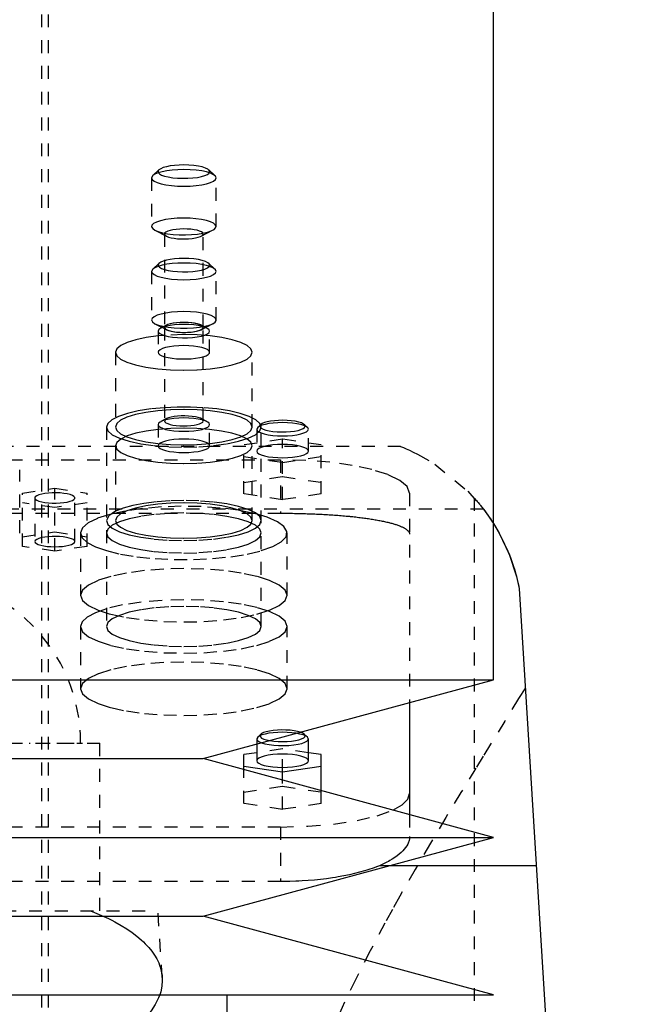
# Model space of a CAD drawing. Extents: x -90 to 90, y -319 to 827.
# Tile 10 of 11: x 8 to 57, y 268 to 344. Entities that reach past the tile are written whole.
import ezdxf

# ---------------------------------------------------------------- set-up
doc = ezdxf.new("R2010")
doc.units = 0
doc.linetypes.add('CENTER', pattern=[1.5, 0.45, -0.5, 0.05, -0.5])
doc.linetypes.add('DASHED', pattern=[2, 1, -1])
for name, color, linetype in [('AM_0', 7, 'CONTINUOUS'), ('AM_3', 7, 'DASHED'), ('AM_7', 7, 'CENTER')]:
    doc.layers.add(name, color=color, linetype=linetype)

msp = doc.modelspace()

# ---------------------------------------------------------------- linework, layer by layer
at = {"layer": 'AM_0', "color": 7, "linetype": 'CONTINUOUS'}
for p, q in [((45, 292.9), (45, 360.5)), ((47, 300), (57, 137.05)), ((-45, 292.9), (45, 292.9)), ((22.5, 286.8), (45, 292.9)), ((38.5, 291.138), (38.5, 282.462)), ((30.577, 288.468), (30.336, 288.692)), ((26.65, 287.925), (26.65, 286.639)), ((30.65, 286.639), (30.65, 288.329)), ((26.65, 287.26), (25.65, 287.11)), ((25.65, 285.946), (25.65, 287.11)), ((31.65, 287.11), (30.65, 287.26)), ((31.65, 284.319), (31.65, 287.11)), ((-22.5, 286.8), (22.5, 286.8)), ((45, 280.7), (22.5, 286.8)), ((25.65, 286.214), (28.65, 285.766)), ((28.65, 285.766), (31.65, 286.214)), ((28.65, 285.133), (28.65, 285.766)), ((-45, 280.7), (45, 280.7)), ((22.5, 274.6), (45, 280.7)), ((48.319, 278.5), (36.885, 278.5)), ((-22.5, 274.6), (22.5, 274.6)), ((45, 268.5), (22.5, 274.6)), ((-45, 268.5), (45, 268.5)), ((24.35, 266), (24.35, 268.5))]:
    msp.add_line(p, q, dxfattribs=at)
for points in [[(27.656, 288.198), (27.965, 288.154), (28.301, 288.127), (28.652, 288.118), (29.002, 288.127), (29.339, 288.155), (29.647, 288.199), (29.915, 288.258), (30.132, 288.33), (30.288, 288.412), (30.378, 288.5), (30.398, 288.591), (30.347, 288.681), (30.228, 288.767), (30.044, 288.845)], [(27.025, 288.028), (27.288, 287.95), (27.605, 287.888), (27.963, 287.843), (28.349, 287.818), (28.746, 287.812), (29.14, 287.828), (29.514, 287.863), (29.854, 287.916), (30.147, 287.986), (30.38, 288.07), (30.544, 288.163), (30.634, 288.264), (30.645, 288.367), (30.577, 288.468)], [(26.65, 286.639), (26.688, 286.538), (26.802, 286.441), (26.987, 286.351), (27.236, 286.273), (27.539, 286.209), (27.885, 286.161), (28.26, 286.131), (28.65, 286.121), (29.04, 286.131), (29.415, 286.161), (29.761, 286.209), (30.064, 286.273), (30.313, 286.351), (30.498, 286.441), (30.612, 286.538), (30.65, 286.639)], [(37.209, 282.816), (37.919, 283.219), (38.354, 283.647), (38.5, 284.088)]]:
    msp.add_lwpolyline(points, dxfattribs=at)
for points in [[(44.998, 305.022, 0), (45.439, 304.272, 0), (46.203, 302.663, 0), (46.785, 300.919, 0), (47, 300, 0)], [(44.999, 305.021, 0), (45.067, 304.913, 0), (45.201, 304.689, 0), (45.336, 304.456, 0), (45.404, 304.336, 0), (45.471, 304.214, 0), (45.604, 303.964, 0), (45.735, 303.705, 0), (45.864, 303.439, 0), (45.989, 303.165, 0), (46.111, 302.885, 0), (46.17, 302.743, 0), (46.229, 302.599, 0), (46.341, 302.307, 0), (46.449, 302.01, 0), (46.551, 301.709, 0), (46.647, 301.403, 0), (46.737, 301.095, 0), (46.78, 300.94, 0), (46.821, 300.784, 0), (46.898, 300.471, 0), (46.968, 300.157, 0), (47, 300, 0)]]:
    msp.add_polyline3d(points, dxfattribs=at)
at = {"layer": 'AM_3', "color": 6, "linetype": 'DASHED'}
for p, q in [((10, -10.5), (10, 463.5)), ((10.5, 257.5), (10.5, 360.5)), ((19.073, 332.445), (18.591, 331.996)), ((23.409, 331.996), (22.927, 332.445)), ((18.591, 331.996), (18.5, 331.823)), ((18.5, 331.823), (18.5, 328.056)), ((23.5, 328.056), (23.5, 331.823)), ((18.763, 327.767), (19.658, 327.303)), ((19.5, 327.476), (19.5, 320.232)), ((22.342, 327.303), (23.237, 327.767)), ((22.5, 320.232), (22.5, 327.476)), ((19.073, 325.198), (18.591, 324.749)), ((23.409, 324.749), (22.927, 325.198)), ((18.591, 324.749), (18.5, 324.576)), ((18.5, 324.576), (18.5, 320.809)), ((23.5, 320.809), (23.5, 324.576)), ((18.763, 320.52), (19.658, 320.056)), ((19, 319.942), (19, 318.3)), ((19.658, 320.405), (19.211, 320.173)), ((19.5, 320.229), (19.5, 312.985)), ((22.342, 320.056), (23.237, 320.52)), ((22.789, 320.173), (22.342, 320.405)), ((22.5, 312.985), (22.5, 320.229)), ((23, 318.3), (23, 319.942)), ((19.5, 319.616), (19, 319.57)), ((21, 319.672), (19.5, 319.616)), ((15.7, 318.3), (15.7, 312.505)), ((26.3, 312.505), (26.3, 318.3)), ((19.658, 313.158), (19.211, 312.926)), ((22.789, 312.926), (22.342, 313.158)), ((15, 312.505), (15, 297.047)), ((19, 312.695), (19, 311.053)), ((23, 311.053), (23, 312.695)), ((26.723, 312.474), (26.65, 312.335)), ((26.65, 312.335), (26.65, 310.645)), ((26.964, 312.698), (26.723, 312.474)), ((26.964, 312.698), (26.956, 312.69)), ((27, 297.047), (27, 312.505)), ((30.577, 312.474), (30.336, 312.698)), ((30.65, 310.645), (30.65, 312.335)), ((28.65, 311.564), (25.65, 311.116)), ((28.65, 306.874), (28.65, 311.564)), ((31.65, 311.116), (28.65, 311.564)), ((37.803, 311), (-37.803, 311)), ((15.7, 311.053), (15.7, 305.258)), ((25.65, 307.322), (25.65, 311.116)), ((26.3, 305.258), (26.3, 311.053)), ((31.65, 307.322), (31.65, 311.116)), ((-28.5, 309.97), (28.5, 309.97)), ((25.65, 310.219), (28.65, 309.771)), ((28.5, 309.97), (28.5, 305.825)), ((28.65, 309.771), (31.65, 310.219)), ((8.28, 304.276), (8.28, 309.202)), ((25.65, 308.218), (28.65, 308.667)), ((28.65, 308.667), (31.65, 308.218)), ((8.5, 307.383), (11, 307.757)), ((11, 307.757), (13.5, 307.383)), ((11, 302.882), (11, 307.757)), ((8.5, 303.255), (8.5, 307.383)), ((9.45, 307.01), (9.45, 303.629)), ((12.55, 303.629), (12.55, 307.01)), ((13.5, 303.255), (13.5, 307.383)), ((28.65, 306.874), (25.65, 307.322)), ((31.65, 307.322), (28.65, 306.874)), ((38.5, 307.382), (38.5, 291.138)), ((43.5, 307.019), (43.5, 137.05)), ((44.217, 306.15), (-44.217, 306.15)), ((11, 306.263), (8.5, 306.636)), ((13.5, 306.636), (11, 306.263)), ((-28.5, 305.825), (28.5, 305.825)), ((8.5, 304.003), (11, 304.376)), ((11, 304.376), (13.5, 304.003)), ((13, 304.294), (13, 299.465)), ((29, 299.465), (29, 304.294)), ((11, 302.882), (8.5, 303.255)), ((13.5, 303.255), (11, 302.882)), ((13, 297.047), (13, 292.218)), ((29, 292.218), (29, 297.047)), ((26.964, 288.692), (26.723, 288.468)), ((-14.5, 288), (14.5, 288)), ((14.5, 275), (14.5, 288)), ((26.723, 288.468), (26.65, 288.329)), ((26.65, 288.329), (26.65, 287.925)), ((28.65, 287.559), (26.65, 287.26)), ((28.65, 285.766), (28.65, 287.559)), ((30.65, 287.26), (28.65, 287.559)), ((25.65, 283.316), (25.65, 285.946)), ((28.65, 282.868), (28.65, 285.133)), ((25.65, 284.213), (28.65, 284.661)), ((28.65, 284.661), (31.65, 284.213)), ((31.65, 283.316), (31.65, 284.319)), ((28.65, 282.868), (25.65, 283.316)), ((31.65, 283.316), (28.65, 282.868)), ((38.5, 282.462), (38.5, 280.775)), ((28.5, 281.5), (-28.5, 281.5)), ((28.5, 281.5), (28.5, 277.269)), ((36.885, 278.5), (36.159, 278.5)), ((28.5, 277.269), (-28.5, 277.269)), ((-19, 275), (19, 275)), ((19.323, 269.83), (19, 275))]:
    msp.add_line(p, q, dxfattribs=at)
for points in [[(19.073, 332.445), (19.005, 332.343), (19.016, 332.24), (19.106, 332.14), (19.27, 332.046), (19.504, 331.963), (19.796, 331.893), (20.136, 331.839), (20.51, 331.804), (20.904, 331.789), (21.302, 331.794), (21.687, 331.82), (22.046, 331.865), (22.362, 331.927), (22.625, 332.004), (22.824, 332.094), (22.95, 332.191), (22.999, 332.294), (22.969, 332.396), (22.861, 332.495), (22.679, 332.587), (22.431, 332.668), (22.126, 332.734), (21.776, 332.783), (21.396, 332.813), (21, 332.824)], [(21, 332.824), (20.631, 332.815), (20.274, 332.788), (19.943, 332.745), (19.648, 332.687), (19.399, 332.616), (19.205, 332.534), (19.073, 332.445)], [(18.5, 331.823), (18.548, 331.697), (18.69, 331.575), (18.921, 331.464), (19.232, 331.366), (19.611, 331.285), (20.043, 331.225), (20.512, 331.188), (21, 331.176), (21.488, 331.188), (21.957, 331.225), (22.389, 331.285), (22.768, 331.366), (23.079, 331.464), (23.31, 331.575), (23.452, 331.697), (23.5, 331.823), (23.452, 331.949), (23.31, 332.071), (23.079, 332.183), (22.768, 332.281), (22.389, 332.361), (21.957, 332.421), (21.488, 332.458), (21, 332.47)], [(21, 332.47), (20.539, 332.459), (20.093, 332.426), (19.679, 332.372), (19.31, 332.3), (18.999, 332.211), (18.756, 332.109), (18.591, 331.996)], [(21, 328.703), (20.495, 328.69), (20.011, 328.65), (19.568, 328.586), (19.183, 328.5), (18.874, 328.396), (18.652, 328.278), (18.527, 328.151), (18.504, 328.02), (18.584, 327.89), (18.763, 327.767)], [(18.763, 327.767), (19.019, 327.661), (19.349, 327.57), (19.74, 327.497), (20.178, 327.445), (20.646, 327.415), (21.128, 327.41), (21.605, 327.428), (22.059, 327.47), (22.474, 327.533), (22.834, 327.616), (23.126, 327.716), (23.339, 327.828), (23.465, 327.948), (23.499, 328.072), (23.44, 328.196), (23.291, 328.315), (23.056, 328.424), (22.745, 328.519), (22.369, 328.597), (21.942, 328.655), (21.48, 328.691), (21, 328.703)], [(19.658, 327.303), (19.812, 327.239), (20.011, 327.184), (20.247, 327.141), (20.511, 327.109), (20.794, 327.092), (21.084, 327.089), (21.371, 327.1), (21.645, 327.126), (21.894, 327.165), (22.109, 327.215), (22.283, 327.275), (22.409, 327.343), (22.482, 327.416), (22.499, 327.491), (22.46, 327.565), (22.366, 327.637), (22.221, 327.702), (22.03, 327.759), (21.801, 327.805), (21.541, 327.838), (21.262, 327.859), (20.972, 327.865), (20.683, 327.856), (20.407, 327.833), (20.152, 327.797), (19.929, 327.748), (19.747, 327.69), (19.612, 327.623), (19.528, 327.551), (19.5, 327.476)], [(19.5, 327.476), (19.54, 327.387), (19.658, 327.303)], [(21, 325.223), (20.539, 325.212), (20.093, 325.179), (19.679, 325.125), (19.31, 325.053), (18.999, 324.964), (18.756, 324.862), (18.591, 324.749)], [(19.073, 325.198), (19.005, 325.096), (19.016, 324.993), (19.106, 324.893), (19.27, 324.799), (19.504, 324.716), (19.796, 324.646), (20.136, 324.592), (20.51, 324.557), (20.904, 324.542), (21.302, 324.547), (21.687, 324.573), (22.046, 324.618), (22.362, 324.68), (22.625, 324.757), (22.824, 324.847), (22.95, 324.944), (22.999, 325.047), (22.969, 325.149), (22.861, 325.249), (22.679, 325.34), (22.431, 325.421), (22.126, 325.487), (21.776, 325.536), (21.396, 325.566), (21, 325.577)], [(21, 325.577), (20.631, 325.568), (20.274, 325.541), (19.943, 325.498), (19.648, 325.44), (19.399, 325.369), (19.205, 325.287), (19.073, 325.198)], [(23.5, 324.576), (23.452, 324.702), (23.31, 324.824), (23.079, 324.936), (22.768, 325.034), (22.389, 325.114), (21.957, 325.174), (21.488, 325.211), (21, 325.223)], [(18.5, 324.576), (18.548, 324.45), (18.69, 324.329), (18.921, 324.217), (19.232, 324.119), (19.611, 324.038), (20.043, 323.978), (20.512, 323.942), (21, 323.929), (21.488, 323.942), (21.957, 323.978), (22.389, 324.038), (22.768, 324.119), (23.079, 324.217), (23.31, 324.329), (23.452, 324.45), (23.5, 324.576)], [(21, 321.456), (20.512, 321.444), (20.043, 321.407), (19.611, 321.347), (19.232, 321.267), (18.921, 321.168), (18.69, 321.057), (18.548, 320.935), (18.5, 320.809)], [(23.237, 320.52), (23.416, 320.643), (23.496, 320.773), (23.473, 320.904), (23.348, 321.031), (23.126, 321.149), (22.817, 321.254), (22.432, 321.339), (21.989, 321.403), (21.505, 321.443), (21, 321.456)], [(18.5, 320.809), (18.567, 320.661), (18.763, 320.52)], [(21, 320.62), (20.707, 320.613), (20.426, 320.591), (20.167, 320.555), (19.939, 320.506), (19.753, 320.448), (19.614, 320.381), (19.529, 320.308), (19.5, 320.232)], [(22.342, 320.056), (22.449, 320.129), (22.497, 320.205), (22.486, 320.283), (22.415, 320.358), (22.288, 320.428), (22.109, 320.491), (21.886, 320.543), (21.628, 320.582), (21.344, 320.607), (21.047, 320.617), (20.748, 320.612), (20.459, 320.592), (20.191, 320.556), (19.956, 320.508), (19.763, 320.449), (19.619, 320.381), (19.53, 320.307), (19.5, 320.229)], [(22.5, 320.232), (22.471, 320.308), (22.386, 320.381), (22.247, 320.448), (22.061, 320.506), (21.833, 320.555), (21.574, 320.591), (21.293, 320.613), (21, 320.62)], [(18.763, 320.52), (19.032, 320.41), (19.38, 320.316), (19.794, 320.242), (20.256, 320.191), (20.749, 320.165), (21.251, 320.165), (21.744, 320.191), (22.206, 320.242), (22.62, 320.316), (22.968, 320.41), (23.237, 320.52)], [(19.211, 320.173), (19.053, 320.061), (19, 319.942)], [(19, 319.942), (19.032, 319.849), (19.129, 319.759), (19.286, 319.675), (19.499, 319.6)], [(21, 320.46), (20.633, 320.451), (20.278, 320.425), (19.948, 320.382), (19.654, 320.325), (19.405, 320.254), (19.211, 320.173)], [(19.499, 319.6), (19.79, 319.53), (20.13, 319.476), (20.504, 319.441), (20.898, 319.425), (21.296, 319.43), (21.682, 319.456), (22.041, 319.5), (22.359, 319.562), (22.623, 319.64), (22.822, 319.729), (22.95, 319.827), (22.999, 319.929), (22.97, 320.032), (22.862, 320.131), (22.68, 320.223), (22.432, 320.303), (22.127, 320.37), (21.777, 320.419), (21.396, 320.45), (21, 320.46)], [(19.5, 320.232), (19.529, 320.156), (19.614, 320.083), (19.753, 320.016), (19.939, 319.957), (20.167, 319.909), (20.426, 319.873), (20.707, 319.851), (21, 319.844), (21.293, 319.851), (21.574, 319.873), (21.833, 319.909), (22.061, 319.957), (22.247, 320.016), (22.386, 320.083), (22.471, 320.156), (22.5, 320.232)], [(19.5, 320.229), (19.54, 320.14), (19.658, 320.056)], [(19.658, 320.056), (19.819, 319.99), (20.028, 319.934), (20.276, 319.889), (20.554, 319.859), (20.849, 319.843), (21.151, 319.843), (21.446, 319.859), (21.724, 319.889), (21.972, 319.934), (22.181, 319.99), (22.342, 320.056)], [(19, 319.57), (18.076, 319.444), (17.267, 319.274), (16.602, 319.065), (16.107, 318.827), (15.803, 318.569), (15.7, 318.3)], [(26.3, 318.3), (26.198, 318.568), (25.897, 318.825), (25.407, 319.062), (24.748, 319.27), (23.945, 319.441), (23.028, 319.567), (22.034, 319.645), (21, 319.672)], [(15.7, 318.3), (15.802, 318.032), (16.103, 317.775), (16.593, 317.538), (17.252, 317.33), (18.055, 317.16), (18.972, 317.033), (19.966, 316.955), (21, 316.928), (22.034, 316.955), (23.028, 317.033), (23.945, 317.16), (24.748, 317.33), (25.407, 317.538), (25.897, 317.775), (26.198, 318.032), (26.3, 318.3)], [(21, 318.818), (20.61, 318.808), (20.235, 318.778), (19.889, 318.73), (19.586, 318.666), (19.337, 318.588), (19.152, 318.498), (19.038, 318.401), (19, 318.3)], [(19, 318.3), (19.032, 318.207), (19.129, 318.117), (19.286, 318.033), (19.499, 317.958)], [(22.501, 317.958), (22.725, 318.038), (22.886, 318.128), (22.978, 318.223), (22.998, 318.322), (22.946, 318.42), (22.822, 318.513), (22.633, 318.599), (22.384, 318.674), (22.085, 318.735), (21.746, 318.78), (21.38, 318.808), (21, 318.818)], [(19.499, 317.958), (19.773, 317.891), (20.091, 317.839), (20.441, 317.803), (20.812, 317.785), (21.188, 317.785), (21.559, 317.803), (21.909, 317.839), (22.227, 317.891), (22.501, 317.958)], [(19.498, 314.008), (18.438, 313.909), (17.468, 313.76), (16.622, 313.567), (15.932, 313.336), (15.42, 313.076), (15.106, 312.795), (15, 312.505)], [(21, 313.876), (19.966, 313.85), (18.972, 313.772), (18.055, 313.645), (17.252, 313.474), (16.593, 313.267), (16.103, 313.029), (15.802, 312.772), (15.7, 312.505)], [(22.502, 314.008), (21.505, 314.052), (20.495, 314.052), (19.498, 314.008)], [(26.3, 312.505), (26.198, 312.772), (25.897, 313.029), (25.407, 313.267), (24.748, 313.474), (23.945, 313.645), (23.028, 313.772), (22.034, 313.85), (21, 313.876)], [(27, 312.505), (26.894, 312.795), (26.58, 313.076), (26.068, 313.336), (25.378, 313.567), (24.532, 313.76), (23.562, 313.909), (22.502, 314.008)], [(21, 313.213), (20.61, 313.203), (20.235, 313.173), (19.889, 313.126), (19.586, 313.061), (19.337, 312.983), (19.152, 312.893), (19.038, 312.796), (19, 312.695)], [(19.5, 312.985), (19.528, 312.91), (19.612, 312.838), (19.747, 312.772), (19.929, 312.713), (20.152, 312.665), (20.407, 312.628), (20.683, 312.606), (20.972, 312.597), (21.262, 312.603), (21.541, 312.623), (21.801, 312.657), (22.03, 312.703), (22.221, 312.76), (22.366, 312.825), (22.46, 312.896), (22.499, 312.97), (22.482, 313.046), (22.409, 313.118), (22.283, 313.186), (22.109, 313.246), (21.894, 313.297), (21.645, 313.336), (21.371, 313.361), (21.084, 313.373), (20.794, 313.37), (20.511, 313.352), (20.247, 313.321), (20.011, 313.277), (19.812, 313.222), (19.658, 313.158)], [(19.658, 313.158), (19.54, 313.074), (19.5, 312.985)], [(23, 312.695), (22.962, 312.796), (22.848, 312.893), (22.663, 312.983), (22.414, 313.061), (22.111, 313.126), (21.765, 313.173), (21.39, 313.203), (21, 313.213)], [(28.65, 313.029), (28.327, 313.022), (28.015, 312.998), (27.725, 312.961), (27.467, 312.91), (27.249, 312.848), (27.08, 312.776), (26.964, 312.698)], [(26.999, 312.426), (27.146, 312.345), (27.353, 312.272), (27.61, 312.212), (27.909, 312.166), (28.236, 312.136), (28.58, 312.124), (28.927, 312.129), (29.263, 312.152), (29.575, 312.192), (29.85, 312.247), (30.078, 312.315), (30.25, 312.393), (30.358, 312.478), (30.4, 312.567), (30.372, 312.657), (30.277, 312.743), (30.117, 312.823), (29.9, 312.893), (29.633, 312.951), (29.328, 312.994), (28.996, 313.02), (28.65, 313.029)], [(15, 312.505), (15.115, 312.202), (15.457, 311.91), (16.011, 311.642), (16.757, 311.406), (17.667, 311.213), (18.704, 311.07), (19.829, 310.981), (21, 310.952), (22.171, 310.981), (23.296, 311.07), (24.333, 311.213), (25.243, 311.406), (25.989, 311.642), (26.543, 311.91), (26.885, 312.202), (27, 312.505)], [(15.7, 312.505), (15.802, 312.237), (16.103, 311.98), (16.593, 311.742), (17.252, 311.535), (18.055, 311.364), (18.972, 311.237), (19.966, 311.159), (21, 311.133), (22.034, 311.159), (23.028, 311.237), (23.945, 311.364), (24.748, 311.535), (25.407, 311.742), (25.897, 311.98), (26.198, 312.237), (26.3, 312.505)], [(19, 312.323), (18.076, 312.197), (17.267, 312.027), (16.602, 311.818), (16.107, 311.58), (15.803, 311.322), (15.7, 311.053)], [(15.7, 311.053), (15.802, 310.785), (16.104, 310.528), (16.595, 310.29), (17.256, 310.082), (18.061, 309.912), (18.979, 309.785), (19.975, 309.707), (21.011, 309.681), (22.046, 309.708), (23.041, 309.787), (23.957, 309.915), (24.759, 310.086), (25.417, 310.295), (25.904, 310.533), (26.202, 310.791), (26.3, 311.059), (26.194, 311.327), (25.887, 311.584), (25.392, 311.821), (24.728, 312.028), (23.921, 312.198), (23, 312.323)], [(19, 312.695), (19.038, 312.594), (19.152, 312.497), (19.337, 312.408), (19.586, 312.329), (19.889, 312.265), (20.235, 312.217), (20.61, 312.188), (21, 312.178), (21.39, 312.188), (21.765, 312.217), (22.111, 312.265), (22.414, 312.329), (22.663, 312.408), (22.848, 312.497), (22.962, 312.594), (23, 312.695)], [(23, 312.323), (22.019, 312.399), (21, 312.425), (19.981, 312.399), (19, 312.323)], [(26.65, 312.335), (26.688, 312.234), (26.802, 312.137), (26.987, 312.047), (27.236, 311.969), (27.539, 311.904), (27.885, 311.857), (28.26, 311.827), (28.65, 311.817), (29.04, 311.827), (29.415, 311.857), (29.761, 311.904), (30.064, 311.969), (30.313, 312.047), (30.498, 312.137), (30.612, 312.234), (30.65, 312.335), (30.612, 312.436), (30.498, 312.533), (30.313, 312.622), (30.064, 312.701), (29.761, 312.765), (29.415, 312.813), (29.04, 312.843), (28.65, 312.853)], [(28.65, 312.853), (28.281, 312.844), (27.924, 312.817), (27.593, 312.774), (27.298, 312.716), (27.049, 312.645), (26.855, 312.563), (26.723, 312.474)], [(26.956, 312.69), (26.903, 312.602), (26.917, 312.513), (26.999, 312.426)], [(21, 311.571), (20.61, 311.561), (20.235, 311.531), (19.889, 311.484), (19.586, 311.419), (19.337, 311.341), (19.152, 311.251), (19.038, 311.154), (19, 311.053)], [(19, 311.053), (19.038, 310.952), (19.152, 310.855), (19.337, 310.766), (19.586, 310.687), (19.889, 310.623), (20.235, 310.575), (20.61, 310.545), (21, 310.536), (21.39, 310.545), (21.765, 310.575), (22.111, 310.623), (22.414, 310.687), (22.663, 310.766), (22.848, 310.855), (22.962, 310.952), (23, 311.053), (22.962, 311.154), (22.848, 311.251), (22.663, 311.341), (22.414, 311.419), (22.111, 311.484), (21.765, 311.531), (21.39, 311.561), (21, 311.571)], [(28.65, 311.162), (28.26, 311.152), (27.885, 311.123), (27.539, 311.075), (27.236, 311.011), (26.987, 310.932), (26.802, 310.843), (26.688, 310.746), (26.65, 310.645)], [(26.999, 310.352), (27.251, 310.275), (27.555, 310.211), (27.902, 310.164), (28.277, 310.136), (28.667, 310.127), (29.056, 310.138), (29.429, 310.168), (29.772, 310.216), (30.073, 310.281), (30.319, 310.359), (30.502, 310.449), (30.613, 310.546), (30.65, 310.647), (30.61, 310.747), (30.495, 310.844), (30.31, 310.933), (30.061, 311.011), (29.759, 311.075), (29.413, 311.123), (29.039, 311.152), (28.65, 311.162)], [(26.65, 310.645), (26.69, 310.542), (26.808, 310.443), (26.999, 310.352)], [(38.5, 307.382), (38.308, 307.887), (37.739, 308.372), (36.815, 308.82), (35.571, 309.212), (34.056, 309.534), (32.327, 309.773), (30.451, 309.92), (28.5, 309.97)], [(9.999, 307.316), (9.768, 307.253), (9.594, 307.179), (9.486, 307.096), (9.45, 307.01)], [(9.45, 307.01), (9.486, 306.923), (9.594, 306.841), (9.768, 306.766), (9.999, 306.703)], [(10.499, 307.389), (10.236, 307.359), (9.999, 307.316)], [(10.499, 306.63), (10.801, 306.612), (11.11, 306.61), (11.415, 306.623), (11.703, 306.652), (11.964, 306.696), (12.186, 306.751), (12.36, 306.817), (12.481, 306.891), (12.542, 306.97), (12.542, 307.05), (12.481, 307.128), (12.36, 307.202), (12.186, 307.268), (11.964, 307.324), (11.703, 307.367), (11.415, 307.396), (11.11, 307.41), (10.801, 307.408), (10.499, 307.389)], [(9.999, 306.703), (10.236, 306.661), (10.499, 306.63)], [(27.006, 302.926), (27.908, 303.25), (28.554, 303.613), (28.919, 304.001), (28.99, 304.4), (28.763, 304.795), (28.247, 305.171), (27.462, 305.515), (26.436, 305.813), (25.209, 306.055), (23.824, 306.231), (22.335, 306.336), (20.796, 306.364), (19.265, 306.315), (17.798, 306.192), (16.45, 305.997), (15.272, 305.739), (14.306, 305.428), (13.59, 305.074), (13.149, 304.692), (13, 304.294)], [(15, 305.258), (15.115, 304.955), (15.457, 304.663), (16.011, 304.395), (16.757, 304.16), (17.667, 303.966), (18.704, 303.823), (19.829, 303.735), (21, 303.705), (22.171, 303.735), (23.296, 303.823), (24.333, 303.966), (25.243, 304.16), (25.989, 304.395), (26.543, 304.663), (26.885, 304.955), (27, 305.258), (26.885, 305.561), (26.543, 305.852), (25.989, 306.12), (25.243, 306.356), (24.333, 306.549), (23.296, 306.692), (22.171, 306.781), (21, 306.811)], [(21, 306.811), (19.923, 306.785), (18.88, 306.71), (17.907, 306.588), (17.034, 306.423), (16.29, 306.22), (15.699, 305.985)], [(21, 306.629), (19.966, 306.603), (18.972, 306.525), (18.055, 306.398), (17.252, 306.228), (16.593, 306.02), (16.103, 305.783), (15.802, 305.525), (15.7, 305.258)], [(26.3, 305.258), (26.198, 305.525), (25.897, 305.783), (25.407, 306.02), (24.748, 306.228), (23.945, 306.398), (23.028, 306.525), (22.034, 306.603), (21, 306.629)], [(15.699, 305.985), (15.177, 305.633), (15, 305.258)], [(15.7, 305.258), (15.802, 304.99), (16.103, 304.733), (16.593, 304.495), (17.252, 304.288), (18.055, 304.117), (18.972, 303.99), (19.966, 303.912), (21, 303.886), (22.034, 303.912), (23.028, 303.99), (23.945, 304.117), (24.748, 304.288), (25.407, 304.495), (25.897, 304.733), (26.198, 304.99), (26.3, 305.258)], [(9.999, 303.935), (9.768, 303.872), (9.594, 303.798), (9.486, 303.716), (9.45, 303.629)], [(10.499, 304.009), (10.236, 303.978), (9.999, 303.935)], [(12.55, 303.629), (12.522, 303.705), (12.439, 303.778), (12.305, 303.845), (12.124, 303.905), (11.902, 303.955), (11.648, 303.994), (11.37, 304.019), (11.079, 304.03), (10.785, 304.026), (10.499, 304.009)], [(13, 304.294), (13.13, 303.923), (13.515, 303.563), (14.143, 303.227), (14.994, 302.926)], [(9.45, 303.629), (9.48, 303.551), (9.568, 303.476), (9.711, 303.406), (9.904, 303.345), (10.139, 303.295), (10.407, 303.258), (10.698, 303.236), (11, 303.228), (11.302, 303.236), (11.593, 303.258), (11.861, 303.295), (12.096, 303.345), (12.289, 303.406), (12.432, 303.476), (12.52, 303.551), (12.55, 303.629)], [(14.994, 302.926), (16.092, 302.659), (17.365, 302.45), (18.766, 302.306), (20.246, 302.233), (21.754, 302.233), (23.234, 302.306), (24.635, 302.45), (25.908, 302.659), (27.006, 302.926)], [(13, 297.047), (13.154, 296.643), (13.609, 296.255), (14.348, 295.897), (15.343, 295.583), (16.555, 295.326), (17.939, 295.134), (19.439, 295.016), (21, 294.977), (22.561, 295.016), (24.061, 295.134), (25.445, 295.326), (26.657, 295.583), (27.652, 295.897), (28.391, 296.255), (28.846, 296.643), (29, 297.047), (28.846, 297.451), (28.391, 297.84), (27.652, 298.198), (26.657, 298.511), (25.445, 298.769), (24.061, 298.96), (22.561, 299.078), (21, 299.118)], [(21, 299.118), (19.314, 299.071), (17.705, 298.934), (16.243, 298.712), (14.994, 298.415)], [(21, 298.6), (19.829, 298.57), (18.704, 298.482), (17.667, 298.338), (16.757, 298.145), (16.011, 297.91), (15.457, 297.642), (15.115, 297.35), (15, 297.047)], [(27, 297.047), (26.885, 297.35), (26.543, 297.642), (25.989, 297.91), (25.243, 298.145), (24.333, 298.338), (23.296, 298.482), (22.171, 298.57), (21, 298.6)], [(14.994, 298.415), (14.143, 298.114), (13.515, 297.778), (13.13, 297.419), (13, 297.047)], [(15, 297.047), (15.115, 296.744), (15.457, 296.453), (16.011, 296.184), (16.757, 295.949), (17.667, 295.756), (18.704, 295.613), (19.829, 295.524), (21, 295.494), (22.171, 295.524), (23.296, 295.613), (24.333, 295.756), (25.243, 295.949), (25.989, 296.184), (26.543, 296.453), (26.885, 296.744), (27, 297.047)], [(28.65, 288.847), (28.281, 288.838), (27.924, 288.812), (27.593, 288.769), (27.298, 288.711), (27.049, 288.64), (26.855, 288.558), (26.723, 288.468)], [(30.044, 288.845), (29.816, 288.909), (29.546, 288.96), (29.242, 288.997), (28.917, 289.019), (28.582, 289.023), (28.249, 289.012), (27.931, 288.984), (27.639, 288.941), (27.385, 288.884), (27.177, 288.816), (27.024, 288.738), (26.93, 288.655), (26.9, 288.568), (26.934, 288.482), (27.031, 288.399), (27.188, 288.322), (27.399, 288.254), (27.656, 288.198)], [(30.577, 288.468), (30.445, 288.558), (30.251, 288.64), (30.002, 288.711), (29.707, 288.769), (29.376, 288.812), (29.019, 288.838), (28.65, 288.847)], [(26.65, 288.329), (26.693, 288.223), (26.82, 288.121), (27.025, 288.028)], [(28.65, 287.157), (28.26, 287.147), (27.885, 287.117), (27.539, 287.069), (27.236, 287.005), (26.987, 286.927), (26.802, 286.837), (26.688, 286.74), (26.65, 286.639)], [(30.65, 286.639), (30.612, 286.74), (30.498, 286.837), (30.313, 286.927), (30.064, 287.005), (29.761, 287.069), (29.415, 287.117), (29.04, 287.147), (28.65, 287.157)], [(28.5, 281.5), (30.598, 281.558), (32.603, 281.728), (34.426, 282.003), (35.984, 282.372), (37.209, 282.816)]]:
    msp.add_lwpolyline(points, dxfattribs=at)
for points in [[(27, 304.294), (26.885, 304.597), (26.543, 304.888), (25.989, 305.157), (25.243, 305.392), (24.333, 305.585), (23.296, 305.729), (22.171, 305.817), (21, 305.847), (19.829, 305.817), (18.704, 305.729), (17.667, 305.585), (16.757, 305.392), (16.011, 305.157), (15.457, 304.888), (15.115, 304.597), (15, 304.294), (15.115, 303.991), (15.457, 303.7), (16.011, 303.431), (16.757, 303.196), (17.667, 303.003), (18.704, 302.859), (19.829, 302.771), (21, 302.741), (22.171, 302.771), (23.296, 302.859), (24.333, 303.003), (25.243, 303.196), (25.989, 303.431), (26.543, 303.7), (26.885, 303.991)], [(13, 299.465), (13.154, 299.061), (13.609, 298.673), (14.348, 298.315), (15.343, 298.001), (16.555, 297.743), (17.939, 297.552), (19.439, 297.434), (21, 297.394), (22.561, 297.434), (24.061, 297.552), (25.445, 297.743), (26.657, 298.001), (27.652, 298.315), (28.391, 298.673), (28.846, 299.061), (29, 299.465), (28.846, 299.869), (28.391, 300.257), (27.652, 300.615), (26.657, 300.929), (25.445, 301.186), (24.061, 301.378), (22.561, 301.496), (21, 301.535), (19.439, 301.496), (17.939, 301.378), (16.555, 301.186), (15.343, 300.929), (14.348, 300.615), (13.609, 300.257), (13.154, 299.869)], [(13, 292.218), (13.154, 291.814), (13.609, 291.426), (14.348, 291.068), (15.343, 290.754), (16.555, 290.496), (17.939, 290.305), (19.439, 290.187), (21, 290.147), (22.561, 290.187), (24.061, 290.305), (25.445, 290.496), (26.657, 290.754), (27.652, 291.068), (28.391, 291.426), (28.846, 291.814), (29, 292.218), (28.846, 292.622), (28.391, 293.01), (27.652, 293.368), (26.657, 293.682), (25.445, 293.94), (24.061, 294.131), (22.561, 294.249), (21, 294.288), (19.439, 294.249), (17.939, 294.131), (16.555, 293.94), (15.343, 293.682), (14.348, 293.368), (13.609, 293.01), (13.154, 292.622)]]:
    msp.add_lwpolyline(points, close=True, dxfattribs=at)
for points in [[(37.803, 311, 0), (37.862, 310.977, 0), (38.021, 310.912, 0), (38.232, 310.823, 0), (38.355, 310.769, 0), (38.489, 310.709, 0), (38.786, 310.57, 0), (39.118, 310.406, 0), (40.464, 309.628, 0), (43.009, 307.545, 0), (44.217, 306.15, 0)], [(43.5, 307.019, 0), (43.501, 307.017, 0), (43.512, 307.005, 0), (43.535, 306.979, 0), (43.551, 306.962, 0), (43.57, 306.94, 0), (43.616, 306.887, 0), (43.673, 306.821, 0), (43.742, 306.74, 0), (43.821, 306.646, 0), (43.909, 306.539, 0), (43.956, 306.481, 0), (44.005, 306.421, 0), (44.108, 306.291, 0), (44.216, 306.151, 0), (44.327, 306.003, 0), (44.442, 305.847, 0), (44.561, 305.68, 0), (44.622, 305.593, 0), (44.683, 305.504, 0), (44.808, 305.318, 0), (44.935, 305.122, 0), (44.999, 305.021, 0)], [(44.217, 306.15, 0), (44.353, 305.969, 0), (44.618, 305.599, 0), (44.874, 305.217, 0), (44.998, 305.022, 0)], [(28.5, 305.825, 0), (28.57, 305.825, 0), (28.711, 305.825, 0), (28.852, 305.824, 0), (28.922, 305.824, 0), (28.993, 305.823, 0), (29.136, 305.822, 0), (29.278, 305.82, 0), (29.421, 305.819, 0), (29.564, 305.816, 0), (29.708, 305.814, 0), (29.78, 305.812, 0), (29.852, 305.811, 0), (29.995, 305.808, 0), (30.139, 305.804, 0), (30.283, 305.8, 0), (30.427, 305.796, 0), (30.571, 305.792, 0), (30.642, 305.789, 0), (30.714, 305.787, 0), (30.857, 305.782, 0), (31, 305.776, 0), (31.072, 305.773, 0), (31.143, 305.77, 0), (31.285, 305.764, 0), (31.427, 305.758, 0), (31.498, 305.754, 0), (31.568, 305.751, 0), (31.709, 305.744, 0), (31.849, 305.736, 0), (31.989, 305.728, 0), (32.127, 305.72, 0), (32.265, 305.712, 0), (32.334, 305.707, 0), (32.402, 305.703, 0), (32.538, 305.694, 0), (32.673, 305.684, 0), (32.808, 305.675, 0), (32.941, 305.665, 0), (33.073, 305.654, 0), (33.139, 305.649, 0), (33.204, 305.643, 0), (33.334, 305.632, 0), (33.463, 305.621, 0), (33.591, 305.61, 0), (33.717, 305.598, 0), (33.842, 305.586, 0), (33.903, 305.579, 0), (33.965, 305.573, 0), (34.087, 305.561, 0), (34.208, 305.548, 0), (34.327, 305.534, 0), (34.444, 305.521, 0), (34.56, 305.507, 0), (34.618, 305.5, 0), (34.675, 305.493, 0), (34.788, 305.479, 0), (34.899, 305.465, 0), (35.008, 305.45, 0), (35.116, 305.435, 0), (35.221, 305.42, 0), (35.274, 305.413, 0), (35.325, 305.405, 0), (35.428, 305.39, 0), (35.528, 305.374, 0), (35.578, 305.367, 0), (35.627, 305.359, 0), (35.724, 305.343, 0), (35.821, 305.326, 0), (35.869, 305.318, 0), (35.917, 305.31, 0), (36.011, 305.293, 0), (36.105, 305.275, 0), (36.197, 305.258, 0), (36.288, 305.24, 0), (36.377, 305.222, 0), (36.421, 305.213, 0), (36.465, 305.203, 0), (36.552, 305.185, 0), (36.637, 305.166, 0), (36.721, 305.146, 0), (36.803, 305.127, 0), (36.884, 305.107, 0), (36.924, 305.097, 0), (36.963, 305.087, 0), (37.04, 305.067, 0), (37.116, 305.046, 0), (37.19, 305.026, 0), (37.262, 305.005, 0), (37.332, 304.983, 0), (37.366, 304.973, 0), (37.4, 304.962, 0), (37.466, 304.94, 0), (37.531, 304.918, 0), (37.593, 304.896, 0), (37.654, 304.874, 0), (37.713, 304.852, 0), (37.741, 304.84, 0), (37.769, 304.829, 0), (37.824, 304.806, 0), (37.876, 304.783, 0), (37.926, 304.76, 0), (37.975, 304.737, 0), (38.021, 304.713, 0), (38.043, 304.702, 0), (38.065, 304.69, 0), (38.107, 304.666, 0), (38.147, 304.642, 0), (38.166, 304.63, 0), (38.185, 304.618, 0), (38.22, 304.594, 0), (38.254, 304.57, 0), (38.27, 304.558, 0), (38.285, 304.546, 0), (38.314, 304.522, 0), (38.341, 304.498, 0), (38.366, 304.473, 0), (38.388, 304.449, 0), (38.409, 304.425, 0), (38.418, 304.413, 0), (38.427, 304.4, 0), (38.444, 304.376, 0), (38.458, 304.352, 0), (38.47, 304.327, 0), (38.48, 304.303, 0), (38.488, 304.278, 0), (38.491, 304.266, 0), (38.494, 304.254, 0), (38.498, 304.23, 0), (38.5, 304.206, 0), (38.5, 304.194, 0)], [(47.472, 292.303, 0), (46.95, 291.453, 0), (45.877, 289.711, 0), (44.768, 287.914, 0), (44.203, 286.996, 0), (43.631, 286.066, 0), (42.472, 284.169, 0), (41.296, 282.226, 0), (40.111, 280.239, 0), (38.925, 278.211, 0), (37.745, 276.143, 0), (37.16, 275.095, 0), (36.579, 274.038, 0), (35.437, 271.895, 0), (34.327, 269.716, 0), (33.26, 267.501, 0), (32.247, 265.249, 0), (31.3, 262.96, 0), (30.855, 261.801, 0), (30.432, 260.632, 0), (29.657, 258.262, 0), (28.992, 255.849, 0), (28.705, 254.625, 0)], [(38.5, 280.775, 0), (38.498, 280.71, 0), (38.484, 280.58, 0), (38.456, 280.448, 0), (38.436, 280.381, 0), (38.412, 280.314, 0), (38.354, 280.181, 0), (38.281, 280.047, 0), (38.192, 279.913, 0), (38.088, 279.78, 0), (37.969, 279.647, 0), (37.904, 279.582, 0), (37.835, 279.516, 0), (37.687, 279.387, 0), (37.524, 279.259, 0), (37.348, 279.134, 0), (37.158, 279.011, 0), (36.956, 278.892, 0), (36.85, 278.833, 0), (36.741, 278.775, 0), (36.516, 278.662, 0), (36.28, 278.553, 0), (36.159, 278.5, 0)], [(36.159, 278.5, 0), (36.003, 278.438, 0), (35.683, 278.319, 0), (35.35, 278.207, 0), (35.176, 278.152, 0), (34.997, 278.098, 0), (34.625, 277.994, 0), (34.234, 277.895, 0), (33.827, 277.801, 0), (33.405, 277.714, 0), (32.969, 277.634, 0), (32.746, 277.597, 0), (32.52, 277.562, 0), (32.062, 277.496, 0), (31.596, 277.439, 0), (31.123, 277.39, 0), (30.645, 277.35, 0), (30.165, 277.317, 0), (29.925, 277.304, 0), (29.685, 277.293, 0), (29.208, 277.277, 0), (28.734, 277.27, 0), (28.5, 277.269, 0)], [(13.772, 275, 0), (14.063, 274.885, 0), (14.624, 274.647, 0), (15.158, 274.398, 0), (15.414, 274.271, 0), (15.663, 274.141, 0), (16.137, 273.875, 0), (16.579, 273.602, 0), (16.988, 273.322, 0), (17.363, 273.037, 0), (17.704, 272.748, 0), (17.861, 272.602, 0), (18.01, 272.456, 0), (18.281, 272.162, 0), (18.519, 271.868, 0), (18.724, 271.573, 0), (18.902, 271.27, 0), (19.05, 270.96, 0), (19.113, 270.802, 0), (19.168, 270.643, 0), (19.255, 270.321, 0), (19.309, 269.995, 0), (19.323, 269.83, 0)], [(19.323, 269.83, 0), (19.329, 269.611, 0), (19.297, 269.168, 0), (19.205, 268.724, 0), (19.136, 268.502, 0)], [(19.136, 268.502, 0), (19.039, 268.248, 0), (18.788, 267.742, 0), (18.462, 267.245, 0), (18.273, 267, 0)]]:
    msp.add_polyline3d(points, dxfattribs=at)
msp.add_arc((0, 288), 13, 0, 180, dxfattribs=at)
at = {"layer": 'AM_7', "color": 4, "linetype": 'CENTER'}
msp.add_line((-13.65, 288), (13.65, 288), dxfattribs=at)

doc.saveas('drawing.dxf')
